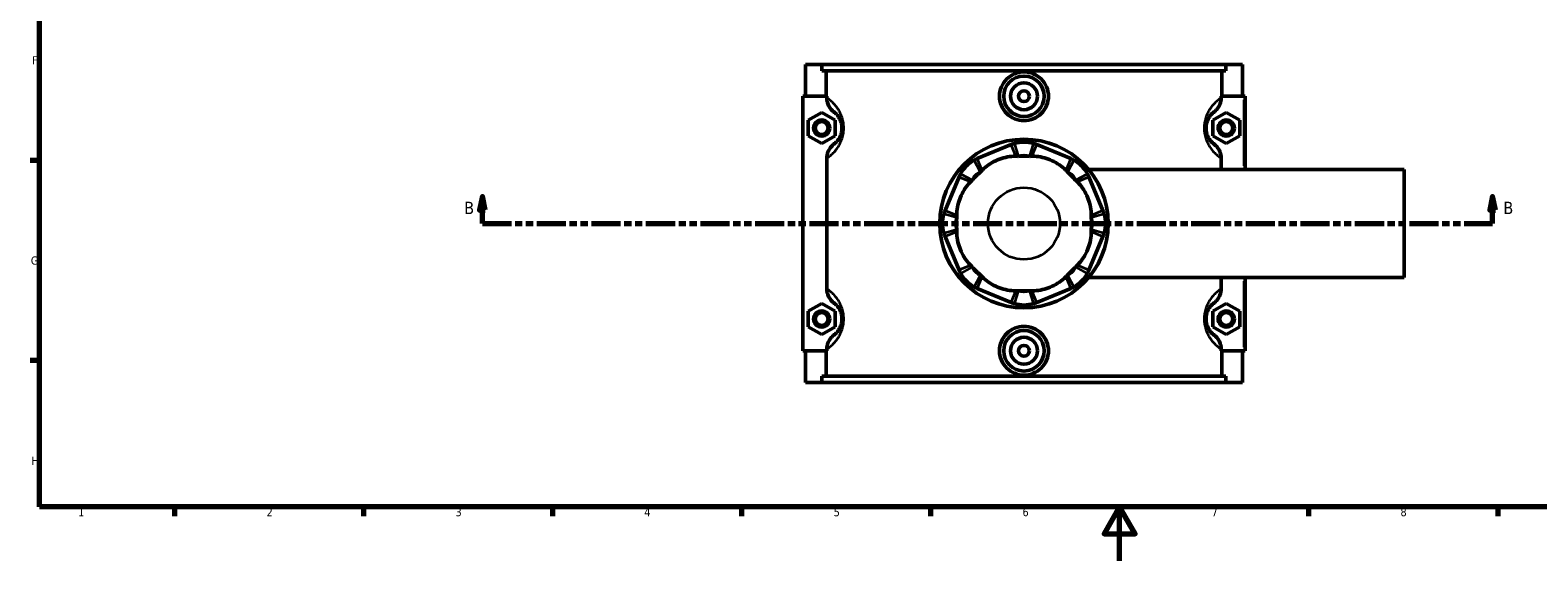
# Model space of a CAD drawing. Header units: millimetres. Extents: x 0 to 898, y -421 to 969.
# Tile 2 of 7: x 17 to 576, y 0 to 197. Entities that reach past the tile are written whole.
import ezdxf

# ---------------------------------------------------------------- set-up
doc = ezdxf.new("R2010")
doc.units = ezdxf.units.MM
doc.linetypes.add('DOUBLE_DASH_CHAIN', pattern=[1.2403, 0.6614, -0.0827, 0.1654, -0.0827, 0.1654, -0.0827])
for name, color, linetype, lineweight in [('Border (ANSI)', 7, 'Continuous', 70), ('Section Line (ANSI)', 7, 'DOUBLE_DASH_CHAIN', 70), ('Visible (ANSI)', 7, 'Continuous', 50), ('Visible Narrow (ANSI)', 7, 'Continuous', 35)]:
    doc.layers.add(name, color=color, linetype=linetype, lineweight=lineweight)
doc.styles.add('Label Text (ANSI)', font='tahoma.ttf')
doc.styles.add('Note Text (ANSI)', font='tahoma.ttf')

# ---------------------------------------------------------------- blocks, each defined once
blk = doc.blocks.new('Borders Default Border')
at = {"layer": 'Border (ANSI)'}
for p, q in [((20, 148.5), (16.55, 148.5)), ((20, 74.25), (16.55, 74.25)), ((70.08, 20), (70.08, 16.55)), ((140.17, 20), (140.17, 16.55)), ((210.25, 20), (210.25, 16.55)), ((280.33, 20), (280.33, 16.55)), ((350.42, 20), (350.42, 16.55)), ((490.58, 20), (490.58, 16.55)), ((560.67, 20), (560.67, 16.55))]:
    blk.add_line(p, q, dxfattribs=at)
at = {"layer": 'Border (ANSI)', "flags": 128}
for points in [[(20, 20), (20, 574), (821, 574), (821, 20), (20, 20)], [(420.5, 0), (420.5, 20), (414.73, 10), (426.27, 10), (420.5, 20)]]:
    blk.add_lwpolyline(points, dxfattribs=at)
at = {"layer": 'Border (ANSI)', "color": 230, "true_color": 0xff0080, "char_height": 3.05, "attachment_point": 7, "style": 'Note Text (ANSI)'}
for s, insert in [('F', (17.29, 184.1)), ('G', (16.81, 109.79)), ('H', (16.97, 35.6)), ('1', (34.35, 16.55)), ('2', (104.2, 16.55)), ('3', (174.26, 16.49)), ('4', (244.23, 16.55)), ('5', (314.48, 16.49)), ('6', (384.49, 16.49)), ('7', (454.6, 16.55)), ('8', (524.63, 16.48))]:
    blk.add_mtext(s, dxfattribs=dict(at, insert=insert))
blk = doc.blocks.new('2dTransSection0')
at = {"layer": 'Section Line (ANSI)', "linetype": 'Continuous'}
for p, q in [((184.21, 135.1), (183.21, 130.1)), ((184.21, 130.1), (184.21, 135.1)), ((185.21, 130.1), (184.21, 135.1)), ((558.8, 135.1), (557.8, 130.1)), ((558.8, 130.1), (558.8, 135.1)), ((559.8, 130.1), (558.8, 135.1)), ((183.21, 130.1), (185.21, 130.1)), ((184.21, 125.1), (184.21, 130.1)), ((557.8, 130.1), (559.8, 130.1)), ((558.8, 125.1), (558.8, 130.1)), ((184.21, 125.1), (194.83, 125.1)), ((548.19, 125.1), (558.8, 125.1))]:
    blk.add_line(p, q, dxfattribs=at)
at = {"layer": 'Section Line (ANSI)', "linetype": 'DOUBLE_DASH_CHAIN', "ltscale": 16.303146}
blk.add_line((184.21, 125.1), (558.8, 125.1), dxfattribs=at)
at = {"layer": 'Section Line (ANSI)', "linetype": 'Continuous', "flags": 128}
for points in [[(185.21, 130.1), (184.21, 135.1), (183.21, 130.1), (185.21, 130.1)], [(559.8, 130.1), (558.8, 135.1), (557.8, 130.1), (559.8, 130.1)]]:
    blk.add_lwpolyline(points, dxfattribs=at)
at = {"layer": 'Section Line (ANSI)'}
for points in [[(185.21, 130.1), (184.21, 135.1), (183.21, 130.1), (185.21, 130.1)], [(559.8, 130.1), (558.8, 135.1), (557.8, 130.1), (559.8, 130.1)]]:
    blk.add_solid(points, dxfattribs=at)
at = {"layer": 'Section Line (ANSI)', "char_height": 4.57, "attachment_point": 7, "style": 'Label Text (ANSI)'}
for insert in [(177.46, 128.6), (562.76, 128.6)]:
    blk.add_mtext('B', dxfattribs=dict(at, insert=insert))

msp = doc.modelspace()

# ---------------------------------------------------------------- linework, layer by layer
at = {"layer": 'Visible (ANSI)'}
for p, q in [((304.031, 184.101), (304.031, 172.301)), ((304.031, 184.101), (310.144, 184.101)), ((310.144, 184.101), (459.919, 184.101)), ((310.144, 181.741), (310.144, 184.101)), ((459.919, 181.741), (310.144, 181.741)), ((311.677, 172.301), (311.677, 181.741)), ((458.386, 172.301), (458.386, 181.741)), ((459.919, 184.101), (459.919, 181.741)), ((459.919, 184.101), (466.031, 184.101)), ((466.031, 184.101), (466.031, 172.301)), ((311.897, 172.301), (303.031, 172.301)), ((303.031, 172.301), (303.031, 77.901)), ((311.897, 172.301), (311.897, 171.712)), ((458.165, 171.712), (458.165, 172.301)), ((458.165, 172.301), (466.531, 172.301)), ((466.531, 172.301), (467.031, 172.301)), ((467.031, 145.101), (467.031, 172.301)), ((305.031, 163.387), (310.031, 166.274)), ((305.031, 157.614), (305.031, 163.387)), ((310.031, 166.274), (315.031, 163.387)), ((315.031, 163.387), (315.031, 157.614)), ((460.031, 166.274), (455.031, 163.387)), ((455.031, 163.387), (455.031, 157.614)), ((465.031, 163.387), (460.031, 166.274)), ((465.031, 157.614), (465.031, 163.387)), ((310.031, 154.727), (305.031, 157.614)), ((315.031, 157.614), (310.031, 154.727)), ((455.031, 157.614), (460.031, 154.727)), ((460.031, 154.727), (465.031, 157.614)), ((380.248, 154.369), (367.718, 149.179)), ((402.345, 149.179), (389.815, 154.369)), ((311.897, 149.289), (311.897, 100.912)), ((458.165, 145.101), (458.165, 149.289)), ((360.953, 142.414), (355.763, 129.884)), ((409.043, 145.101), (526.031, 145.101)), ((414.3, 129.884), (409.11, 142.414)), ((526.031, 105.101), (526.031, 145.101)), ((355.763, 120.317), (360.953, 107.787)), ((409.11, 107.787), (414.3, 120.317)), ((367.718, 101.022), (380.248, 95.832)), ((389.815, 95.832), (402.345, 101.022)), ((409.043, 105.101), (526.031, 105.101)), ((458.165, 100.912), (458.165, 105.101)), ((467.031, 77.901), (467.031, 105.101)), ((305.031, 92.587), (310.031, 95.474)), ((310.031, 95.474), (315.031, 92.587)), ((460.031, 95.474), (455.031, 92.587)), ((465.031, 92.587), (460.031, 95.474)), ((305.031, 86.814), (305.031, 92.587)), ((315.031, 92.587), (315.031, 86.814)), ((455.031, 92.587), (455.031, 86.814)), ((465.031, 86.814), (465.031, 92.587)), ((310.031, 83.927), (305.031, 86.814)), ((315.031, 86.814), (310.031, 83.927)), ((455.031, 86.814), (460.031, 83.927)), ((460.031, 83.927), (465.031, 86.814)), ((311.897, 78.489), (311.897, 77.901)), ((458.165, 77.901), (458.165, 78.489)), ((303.031, 77.901), (311.897, 77.901)), ((304.031, 77.901), (304.031, 66.101)), ((311.677, 68.461), (311.677, 77.901)), ((466.531, 77.901), (458.165, 77.901)), ((458.386, 68.461), (458.386, 77.901)), ((466.031, 77.901), (466.031, 66.101)), ((467.031, 77.901), (466.531, 77.901)), ((459.919, 68.461), (310.144, 68.461)), ((310.144, 66.101), (310.144, 68.461)), ((459.919, 68.461), (459.919, 66.101)), ((310.144, 66.101), (304.031, 66.101)), ((310.144, 66.101), (459.919, 66.101)), ((466.031, 66.101), (459.919, 66.101))]:
    msp.add_line(p, q, dxfattribs=at)
for centre, radius in [((385.031, 172.301), 7.5), ((385.031, 172.301), 5), ((385.031, 172.301), 2), ((310.031, 160.501), 3), ((310.031, 160.501), 2.4), ((460.031, 160.501), 3), ((460.031, 160.501), 2.4), ((385.031, 125.101), 31.25), ((310.031, 89.701), 3), ((310.031, 89.701), 2.4), ((460.031, 89.701), 3), ((460.031, 89.701), 2.4), ((385.031, 77.901), 7.5), ((385.031, 77.901), 5), ((385.031, 77.901), 2)]:
    msp.add_circle(centre, radius, dxfattribs=at)
for centre, radius, start, end in [((385.031, 142.821), 12.5, 73.41857, 106.58143), ((372.501, 137.631), 12.5, 118.41857, 151.58143), ((385.031, 142.821), 7.5, 73.41857, 106.58143), ((385.031, 125.101), 25, 85.08871, 94.91129), ((397.561, 137.631), 12.5, 28.41857, 61.58143), ((372.501, 137.631), 7.5, 118.41857, 151.58143), ((385.031, 125.101), 25, 130.08871, 139.91129), ((397.561, 137.631), 7.5, 28.41857, 61.58143), ((385.031, 125.101), 25, 40.08871, 49.91129), ((367.311, 125.101), 12.5, 163.41857, 196.58143), ((402.751, 125.101), 12.5, 343.41857, 16.58143), ((367.311, 125.101), 7.5, 163.41857, 196.58143), ((385.031, 125.101), 25, 175.08871, 184.91129), ((402.751, 125.101), 7.5, 343.41857, 16.58143), ((385.031, 125.101), 25, 355.08871, 4.91129), ((372.501, 112.571), 12.5, 208.41857, 241.58143), ((372.501, 112.571), 7.5, 208.41857, 241.58143), ((385.031, 125.101), 25, 220.08871, 229.91129), ((397.561, 112.571), 7.5, 298.41857, 331.58143), ((385.031, 125.101), 25, 310.08871, 319.91129), ((397.561, 112.571), 12.5, 298.41857, 331.58143), ((385.031, 107.38), 12.5, 253.41857, 286.58143), ((385.031, 107.38), 7.5, 253.41857, 286.58143), ((385.031, 125.101), 25, 265.08871, 274.91129)]:
    msp.add_arc(centre, radius, start, end, dxfattribs=at)
for points, knots in [([(394.111, 172.301), (394.111, 171.162), (393.881, 169.948), (392.949, 167.72), (392.248, 166.705), (390.635, 165.105), (389.615, 164.413), (387.382, 163.495), (386.169, 163.269), (383.894, 163.269), (382.68, 163.495), (380.448, 164.413), (379.428, 165.105), (377.814, 166.705), (377.113, 167.72), (376.182, 169.948), (375.952, 171.162), (375.952, 173.439), (376.182, 174.653), (377.113, 176.881), (377.814, 177.896), (379.428, 179.496), (380.448, 180.188), (382.68, 181.106), (383.894, 181.332), (386.169, 181.332), (387.382, 181.106), (389.615, 180.188), (390.635, 179.496), (392.248, 177.896), (392.949, 176.881), (393.881, 174.653), (394.111, 173.439), (394.111, 172.301)], [0, 0, 0, 0, 0.3416687, 0.3416687, 0.6833374, 0.6833374, 1.0245843, 1.0245843, 1.3658311, 1.3658311, 1.707078, 1.707078, 2.0483248, 2.0483248, 2.3899935, 2.3899935, 2.7316622, 2.7316622, 3.0733309, 3.0733309, 3.4149996, 3.4149996, 3.7562465, 3.7562465, 4.0974934, 4.0974934, 4.4387402, 4.4387402, 4.7799871, 4.7799871, 5.1216558, 5.1216558, 5.4633245, 5.4633245, 5.4633245, 5.4633245]), ([(311.897, 171.712), (311.897, 171.145), (311.974, 170.58), (312.275, 169.488), (312.496, 168.965), (313.233, 167.702), (313.837, 167.025), (314.553, 166.484)], [-0.60924425, -0.60924425, -0.60924425, -0.60924425, -0.43886864, -0.43886864, -0.26917293, -0.26917293, 0, 0, 0, 0]), ([(455.509, 166.484), (455.992, 166.849), (456.425, 167.276), (457.17, 168.24), (457.478, 168.775), (458.007, 170.099), (458.165, 170.901), (458.165, 171.712)], [-0.60860005, -0.60860005, -0.60860005, -0.60860005, -0.42727554, -0.42727554, -0.2432464, -0.2432464, 0, 0, 0, 0]), ([(314.553, 166.484), (314.638, 166.42), (314.726, 166.35), (315.004, 166.12), (315.205, 165.939), (315.633, 165.497), (315.86, 165.236), (316.29, 164.647), (316.492, 164.333), (316.81, 163.72), (316.932, 163.455), (317.174, 162.817), (317.29, 162.434), (317.437, 161.725), (317.482, 161.417), (317.523, 160.902), (317.531, 160.701), (317.531, 160.501), (317.531, 160.3), (317.523, 160.099), (317.482, 159.584), (317.437, 159.276), (317.29, 158.567), (317.174, 158.184), (316.932, 157.546), (316.81, 157.281), (316.492, 156.668), (316.29, 156.354), (315.86, 155.765), (315.633, 155.504), (315.205, 155.062), (315.004, 154.881), (314.726, 154.651), (314.638, 154.581), (314.553, 154.517)], [0.7452845, 0.7452845, 0.7452845, 0.7452845, 0.9400908, 0.9400908, 1.3276066, 1.3276066, 1.7137861, 1.7137861, 2.04497, 2.04497, 2.2606351, 2.2606351, 2.5136003, 2.5136003, 2.690418, 2.690418, 2.800929, 2.800929, 2.800929, 2.9114401, 2.9114401, 3.0882578, 3.0882578, 3.3412229, 3.3412229, 3.556888, 3.556888, 3.8880719, 3.8880719, 4.2742514, 4.2742514, 4.6617672, 4.6617672, 4.8565736, 4.8565736, 4.8565736, 4.8565736]), ([(455.509, 154.517), (455.425, 154.581), (455.336, 154.651), (455.059, 154.881), (454.857, 155.062), (454.429, 155.504), (454.202, 155.765), (453.773, 156.354), (453.571, 156.668), (453.252, 157.281), (453.13, 157.546), (452.889, 158.184), (452.772, 158.567), (452.626, 159.276), (452.581, 159.584), (452.539, 160.099), (452.531, 160.3), (452.531, 160.501), (452.531, 160.701), (452.539, 160.902), (452.581, 161.417), (452.626, 161.725), (452.772, 162.434), (452.889, 162.817), (453.13, 163.455), (453.252, 163.72), (453.571, 164.333), (453.773, 164.647), (454.202, 165.236), (454.429, 165.497), (454.857, 165.939), (455.059, 166.12), (455.336, 166.35), (455.425, 166.42), (455.509, 166.484)], [0.7452845, 0.7452845, 0.7452845, 0.7452845, 0.9400901, 0.9400901, 1.3276069, 1.3276069, 1.7137864, 1.7137864, 2.0449702, 2.0449702, 2.2606352, 2.2606352, 2.5136003, 2.5136003, 2.690418, 2.690418, 2.800929, 2.800929, 2.800929, 2.9114401, 2.9114401, 3.0882578, 3.0882578, 3.3412229, 3.3412229, 3.5568879, 3.5568879, 3.8880717, 3.8880717, 4.2742511, 4.2742511, 4.6617679, 4.6617679, 4.8565736, 4.8565736, 4.8565736, 4.8565736]), ([(314.553, 154.517), (314.071, 154.152), (313.638, 153.725), (312.892, 152.761), (312.585, 152.226), (312.055, 150.902), (311.897, 150.1), (311.897, 149.289)], [-0.60860005, -0.60860005, -0.60860005, -0.60860005, -0.42727554, -0.42727554, -0.2432464, -0.2432464, 0, 0, 0, 0]), ([(381.464, 154.801), (381.258, 154.739), (381.053, 154.673), (380.647, 154.529), (380.446, 154.451), (380.248, 154.369)], [0.28940049, 0.28940049, 0.28940049, 0.28940049, 0.34104978, 0.34104978, 0.39269908, 0.39269908, 0.39269908, 0.39269908]), ([(389.815, 154.369), (389.616, 154.451), (389.415, 154.529), (389.009, 154.673), (388.805, 154.739), (388.598, 154.801)], [-0.39269908, -0.39269908, -0.39269908, -0.39269908, -0.34104978, -0.34104978, -0.28940049, -0.28940049, -0.28940049, -0.28940049]), ([(458.165, 149.289), (458.165, 149.857), (458.088, 150.421), (457.787, 151.513), (457.566, 152.036), (456.83, 153.299), (456.225, 153.976), (455.509, 154.517)], [-0.60924425, -0.60924425, -0.60924425, -0.60924425, -0.43886864, -0.43886864, -0.26917293, -0.26917293, 0, 0, 0, 0]), ([(367.718, 149.179), (367.519, 149.097), (367.322, 149.009), (366.934, 148.824), (366.742, 148.727), (366.552, 148.624)], [-0.39269908, -0.39269908, -0.39269908, -0.39269908, -0.34104978, -0.34104978, -0.28940049, -0.28940049, -0.28940049, -0.28940049]), ([(382.042, 150.038), (381.724, 150.047), (381.404, 150.042), (380.194, 149.987), (379.18, 149.845), (377.164, 149.37), (376.162, 149.037), (375.269, 148.668), (374.377, 148.298), (373.433, 147.825), (371.672, 146.735), (370.854, 146.118), (369.959, 145.302), (369.73, 145.079), (369.512, 144.848)], [4.5222005, 4.5222005, 4.5222005, 4.5222005, 4.6162843, 4.6162843, 4.9060604, 4.9060604, 5.1958365, 5.1958365, 5.1958365, 5.4856126, 5.4856126, 5.7753886, 5.7753886, 5.8694725, 5.8694725, 5.8694725, 5.8694725]), ([(400.551, 144.848), (400.332, 145.079), (400.103, 145.302), (399.209, 146.118), (398.391, 146.735), (396.629, 147.825), (395.685, 148.298), (394.793, 148.668), (393.901, 149.037), (392.899, 149.37), (390.883, 149.845), (389.868, 149.987), (388.658, 150.042), (388.339, 150.047), (388.021, 150.038)], [4.5222005, 4.5222005, 4.5222005, 4.5222005, 4.6162843, 4.6162843, 4.9060604, 4.9060604, 5.1958365, 5.1958365, 5.1958365, 5.4856126, 5.4856126, 5.7753886, 5.7753886, 5.8694725, 5.8694725, 5.8694725, 5.8694725]), ([(403.51, 148.624), (403.321, 148.727), (403.129, 148.824), (402.74, 149.009), (402.544, 149.097), (402.345, 149.179)], [0.28940049, 0.28940049, 0.28940049, 0.28940049, 0.34104978, 0.34104978, 0.39269908, 0.39269908, 0.39269908, 0.39269908]), ([(365.283, 140.62), (365.053, 140.401), (364.83, 140.173), (364.013, 139.278), (363.397, 138.46), (362.307, 136.698), (361.834, 135.755), (361.464, 134.862), (361.094, 133.97), (360.762, 132.968), (360.286, 130.952), (360.144, 129.937), (360.089, 128.727), (360.085, 128.408), (360.093, 128.09)], [4.5222005, 4.5222005, 4.5222005, 4.5222005, 4.6162843, 4.6162843, 4.9060604, 4.9060604, 5.1958365, 5.1958365, 5.1958365, 5.4856126, 5.4856126, 5.7753886, 5.7753886, 5.8694725, 5.8694725, 5.8694725, 5.8694725]), ([(361.508, 143.579), (361.405, 143.39), (361.308, 143.198), (361.123, 142.81), (361.035, 142.613), (360.953, 142.414)], [0.28940049, 0.28940049, 0.28940049, 0.28940049, 0.34104978, 0.34104978, 0.39269908, 0.39269908, 0.39269908, 0.39269908]), ([(409.969, 128.09), (409.978, 128.408), (409.973, 128.727), (409.918, 129.937), (409.776, 130.952), (409.301, 132.968), (408.968, 133.97), (408.598, 134.862), (408.229, 135.755), (407.756, 136.698), (406.666, 138.46), (406.049, 139.278), (405.232, 140.173), (405.01, 140.401), (404.779, 140.62)], [4.5222005, 4.5222005, 4.5222005, 4.5222005, 4.6162843, 4.6162843, 4.9060604, 4.9060604, 5.1958365, 5.1958365, 5.1958365, 5.4856126, 5.4856126, 5.7753886, 5.7753886, 5.8694725, 5.8694725, 5.8694725, 5.8694725]), ([(409.11, 142.414), (409.027, 142.613), (408.94, 142.81), (408.755, 143.198), (408.657, 143.39), (408.555, 143.579)], [-0.39269908, -0.39269908, -0.39269908, -0.39269908, -0.34104978, -0.34104978, -0.28940049, -0.28940049, -0.28940049, -0.28940049]), ([(355.763, 129.884), (355.68, 129.685), (355.603, 129.484), (355.459, 129.079), (355.392, 128.874), (355.331, 128.668)], [-0.39269908, -0.39269908, -0.39269908, -0.39269908, -0.34104978, -0.34104978, -0.28940049, -0.28940049, -0.28940049, -0.28940049]), ([(414.732, 128.668), (414.67, 128.874), (414.603, 129.079), (414.459, 129.484), (414.382, 129.685), (414.3, 129.884)], [0.28940049, 0.28940049, 0.28940049, 0.28940049, 0.34104978, 0.34104978, 0.39269908, 0.39269908, 0.39269908, 0.39269908]), ([(355.331, 121.533), (355.392, 121.327), (355.459, 121.122), (355.603, 120.717), (355.68, 120.516), (355.763, 120.317)], [0.28940049, 0.28940049, 0.28940049, 0.28940049, 0.34104978, 0.34104978, 0.39269908, 0.39269908, 0.39269908, 0.39269908]), ([(360.093, 122.111), (360.085, 121.793), (360.089, 121.474), (360.144, 120.264), (360.286, 119.249), (360.762, 117.233), (361.094, 116.231), (361.464, 115.339), (361.834, 114.446), (362.307, 113.503), (363.397, 111.741), (364.013, 110.923), (364.83, 110.029), (365.053, 109.8), (365.283, 109.581)], [4.5222005, 4.5222005, 4.5222005, 4.5222005, 4.6162843, 4.6162843, 4.9060604, 4.9060604, 5.1958365, 5.1958365, 5.1958365, 5.4856126, 5.4856126, 5.7753886, 5.7753886, 5.8694725, 5.8694725, 5.8694725, 5.8694725]), ([(404.779, 109.581), (405.01, 109.8), (405.232, 110.029), (406.049, 110.923), (406.666, 111.741), (407.756, 113.503), (408.229, 114.446), (408.598, 115.339), (408.968, 116.231), (409.301, 117.233), (409.776, 119.249), (409.918, 120.264), (409.973, 121.474), (409.978, 121.793), (409.969, 122.111)], [4.5222005, 4.5222005, 4.5222005, 4.5222005, 4.6162843, 4.6162843, 4.9060604, 4.9060604, 5.1958365, 5.1958365, 5.1958365, 5.4856126, 5.4856126, 5.7753886, 5.7753886, 5.8694725, 5.8694725, 5.8694725, 5.8694725]), ([(414.3, 120.317), (414.382, 120.516), (414.459, 120.717), (414.603, 121.122), (414.67, 121.327), (414.732, 121.533)], [-0.39269908, -0.39269908, -0.39269908, -0.39269908, -0.34104978, -0.34104978, -0.28940049, -0.28940049, -0.28940049, -0.28940049]), ([(360.953, 107.787), (361.035, 107.588), (361.123, 107.391), (361.308, 107.003), (361.405, 106.811), (361.508, 106.622)], [-0.39269908, -0.39269908, -0.39269908, -0.39269908, -0.34104978, -0.34104978, -0.28940049, -0.28940049, -0.28940049, -0.28940049]), ([(408.555, 106.622), (408.657, 106.811), (408.755, 107.003), (408.94, 107.391), (409.027, 107.588), (409.11, 107.787)], [0.28940049, 0.28940049, 0.28940049, 0.28940049, 0.34104978, 0.34104978, 0.39269908, 0.39269908, 0.39269908, 0.39269908]), ([(311.897, 100.912), (311.897, 100.345), (311.974, 99.78), (312.275, 98.688), (312.496, 98.165), (313.233, 96.902), (313.837, 96.225), (314.553, 95.684)], [-0.60924425, -0.60924425, -0.60924425, -0.60924425, -0.43886864, -0.43886864, -0.26917293, -0.26917293, 0, 0, 0, 0]), ([(366.552, 101.577), (366.742, 101.474), (366.934, 101.377), (367.322, 101.192), (367.519, 101.104), (367.718, 101.022)], [0.28940049, 0.28940049, 0.28940049, 0.28940049, 0.34104978, 0.34104978, 0.39269908, 0.39269908, 0.39269908, 0.39269908]), ([(369.512, 105.353), (369.73, 105.122), (369.959, 104.899), (370.854, 104.083), (371.672, 103.466), (373.433, 102.376), (374.377, 101.903), (375.269, 101.533), (376.162, 101.164), (377.164, 100.831), (379.18, 100.356), (380.194, 100.214), (381.404, 100.159), (381.724, 100.154), (382.042, 100.163)], [4.5222005, 4.5222005, 4.5222005, 4.5222005, 4.6162843, 4.6162843, 4.9060604, 4.9060604, 5.1958365, 5.1958365, 5.1958365, 5.4856126, 5.4856126, 5.7753886, 5.7753886, 5.8694725, 5.8694725, 5.8694725, 5.8694725]), ([(388.021, 100.163), (388.339, 100.154), (388.658, 100.159), (389.868, 100.214), (390.883, 100.356), (392.899, 100.831), (393.901, 101.164), (394.793, 101.533), (395.685, 101.903), (396.629, 102.376), (398.391, 103.466), (399.209, 104.083), (400.103, 104.899), (400.332, 105.122), (400.551, 105.353)], [4.5222005, 4.5222005, 4.5222005, 4.5222005, 4.6162843, 4.6162843, 4.9060604, 4.9060604, 5.1958365, 5.1958365, 5.1958365, 5.4856126, 5.4856126, 5.7753886, 5.7753886, 5.8694725, 5.8694725, 5.8694725, 5.8694725]), ([(402.345, 101.022), (402.544, 101.104), (402.74, 101.192), (403.129, 101.377), (403.321, 101.474), (403.51, 101.577)], [-0.39269908, -0.39269908, -0.39269908, -0.39269908, -0.34104978, -0.34104978, -0.28940049, -0.28940049, -0.28940049, -0.28940049]), ([(455.509, 95.684), (455.992, 96.049), (456.425, 96.476), (457.17, 97.44), (457.478, 97.975), (458.007, 99.299), (458.165, 100.101), (458.165, 100.912)], [-0.60860005, -0.60860005, -0.60860005, -0.60860005, -0.42727554, -0.42727554, -0.2432464, -0.2432464, 0, 0, 0, 0]), ([(314.553, 95.684), (314.638, 95.62), (314.726, 95.55), (315.004, 95.32), (315.205, 95.139), (315.633, 94.697), (315.86, 94.436), (316.29, 93.847), (316.492, 93.533), (316.81, 92.92), (316.932, 92.655), (317.174, 92.017), (317.29, 91.634), (317.437, 90.925), (317.482, 90.617), (317.523, 90.102), (317.531, 89.901), (317.531, 89.701), (317.531, 89.5), (317.523, 89.299), (317.482, 88.784), (317.437, 88.476), (317.29, 87.767), (317.174, 87.384), (316.932, 86.746), (316.81, 86.481), (316.492, 85.868), (316.29, 85.554), (315.86, 84.965), (315.633, 84.704), (315.205, 84.262), (315.004, 84.081), (314.726, 83.851), (314.638, 83.781), (314.553, 83.717)], [0.7452845, 0.7452845, 0.7452845, 0.7452845, 0.9400906, 0.9400906, 1.3276067, 1.3276067, 1.7137862, 1.7137862, 2.0449701, 2.0449701, 2.2606351, 2.2606351, 2.5136003, 2.5136003, 2.690418, 2.690418, 2.800929, 2.800929, 2.800929, 2.9114401, 2.9114401, 3.0882578, 3.0882578, 3.3412229, 3.3412229, 3.556888, 3.556888, 3.8880718, 3.8880718, 4.2742513, 4.2742513, 4.6617674, 4.6617674, 4.8565736, 4.8565736, 4.8565736, 4.8565736]), ([(380.248, 95.832), (380.446, 95.75), (380.647, 95.672), (381.053, 95.528), (381.258, 95.462), (381.464, 95.4)], [-0.39269908, -0.39269908, -0.39269908, -0.39269908, -0.34104978, -0.34104978, -0.28940049, -0.28940049, -0.28940049, -0.28940049]), ([(388.598, 95.4), (388.805, 95.462), (389.009, 95.528), (389.415, 95.672), (389.616, 95.75), (389.815, 95.832)], [0.28940049, 0.28940049, 0.28940049, 0.28940049, 0.34104978, 0.34104978, 0.39269908, 0.39269908, 0.39269908, 0.39269908]), ([(455.509, 83.717), (455.425, 83.781), (455.336, 83.851), (455.059, 84.081), (454.857, 84.262), (454.429, 84.704), (454.202, 84.965), (453.773, 85.554), (453.571, 85.868), (453.252, 86.481), (453.13, 86.746), (452.889, 87.384), (452.772, 87.767), (452.626, 88.476), (452.581, 88.784), (452.539, 89.299), (452.531, 89.5), (452.531, 89.701), (452.531, 89.901), (452.539, 90.102), (452.581, 90.617), (452.626, 90.925), (452.772, 91.634), (452.889, 92.017), (453.13, 92.655), (453.252, 92.92), (453.571, 93.533), (453.773, 93.847), (454.202, 94.436), (454.429, 94.697), (454.857, 95.139), (455.059, 95.32), (455.336, 95.55), (455.425, 95.62), (455.509, 95.684)], [0.7451502, 0.7451502, 0.7451502, 0.7451502, 0.9399512, 0.9399512, 1.3274743, 1.3274743, 1.7136535, 1.7136535, 2.0448367, 2.0448367, 2.2605012, 2.2605012, 2.513466, 2.513466, 2.6902837, 2.6902837, 2.8007947, 2.8007947, 2.8007947, 2.9113058, 2.9113058, 3.0881235, 3.0881235, 3.3410882, 3.3410882, 3.5567527, 3.5567527, 3.887936, 3.887936, 4.2741152, 4.2741152, 4.6616383, 4.6616383, 4.8564393, 4.8564393, 4.8564393, 4.8564393]), ([(394.111, 77.901), (394.111, 76.762), (393.881, 75.548), (392.949, 73.32), (392.248, 72.305), (390.635, 70.705), (389.615, 70.013), (387.382, 69.095), (386.169, 68.869), (383.894, 68.869), (382.68, 69.095), (380.448, 70.013), (379.428, 70.705), (377.814, 72.305), (377.113, 73.32), (376.182, 75.548), (375.952, 76.762), (375.952, 77.901), (375.952, 79.039), (376.182, 80.253), (377.113, 82.481), (377.814, 83.496), (379.428, 85.096), (380.448, 85.788), (382.68, 86.706), (383.894, 86.932), (386.169, 86.932), (387.382, 86.706), (389.615, 85.788), (390.635, 85.096), (392.248, 83.496), (392.949, 82.481), (393.881, 80.253), (394.111, 79.039), (394.111, 77.901)], [2.7316622, 2.7316622, 2.7316622, 2.7316622, 3.0733309, 3.0733309, 3.4149996, 3.4149996, 3.7562465, 3.7562465, 4.0974934, 4.0974934, 4.4387402, 4.4387402, 4.7799871, 4.7799871, 5.1216558, 5.1216558, 5.4633245, 5.4633245, 5.4633245, 5.8049932, 5.8049932, 6.1466619, 6.1466619, 6.4879087, 6.4879087, 6.8291556, 6.8291556, 7.1704024, 7.1704024, 7.5116493, 7.5116493, 7.853318, 7.853318, 8.1949867, 8.1949867, 8.1949867, 8.1949867]), ([(314.553, 83.717), (314.071, 83.352), (313.638, 82.925), (312.892, 81.961), (312.585, 81.426), (312.055, 80.102), (311.897, 79.3), (311.897, 78.489)], [-0.60860005, -0.60860005, -0.60860005, -0.60860005, -0.42727554, -0.42727554, -0.2432464, -0.2432464, 0, 0, 0, 0]), ([(458.165, 78.489), (458.165, 79.057), (458.088, 79.621), (457.787, 80.713), (457.566, 81.236), (456.83, 82.499), (456.225, 83.176), (455.509, 83.717)], [-0.60924425, -0.60924425, -0.60924425, -0.60924425, -0.43886864, -0.43886864, -0.26917293, -0.26917293, 0, 0, 0, 0])]:
    msp.add_open_spline(points, degree=3, knots=knots, dxfattribs=at)
for points in [[(382.891, 150.009), (382.614, 150.02), (382.331, 150.031), (382.042, 150.038)], [(388.021, 150.038), (387.726, 150.03), (387.443, 150.02), (387.172, 150.009)], [(365.905, 141.2), (365.701, 141.012), (365.494, 140.819), (365.283, 140.62)], [(369.512, 144.848), (369.309, 144.634), (369.116, 144.426), (368.932, 144.227)], [(401.131, 144.227), (400.943, 144.43), (400.75, 144.638), (400.551, 144.848)], [(404.779, 140.62), (404.565, 140.823), (404.357, 141.016), (404.157, 141.2)], [(360.093, 128.09), (360.101, 127.796), (360.112, 127.512), (360.123, 127.241)], [(409.939, 127.241), (409.951, 127.518), (409.961, 127.801), (409.969, 128.09)], [(360.123, 122.96), (360.112, 122.683), (360.101, 122.4), (360.093, 122.111)], [(409.969, 122.111), (409.961, 122.406), (409.95, 122.689), (409.939, 122.96)], [(365.283, 109.581), (365.497, 109.378), (365.705, 109.185), (365.905, 109.001)], [(404.157, 109.001), (404.361, 109.189), (404.569, 109.382), (404.779, 109.581)], [(368.932, 105.974), (369.12, 105.771), (369.312, 105.563), (369.512, 105.353)], [(400.551, 105.353), (400.754, 105.567), (400.946, 105.775), (401.131, 105.974)], [(382.042, 100.163), (382.336, 100.171), (382.62, 100.181), (382.891, 100.192)], [(387.172, 100.192), (387.448, 100.181), (387.731, 100.17), (388.021, 100.163)]]:
    msp.add_open_spline(points, degree=3, dxfattribs=at)
at = {"layer": 'Visible Narrow (ANSI)'}
for p, q in [((466.531, 170.941), (466.531, 146.461)), ((380.337, 154.153), (381.952, 150.255)), ((381.535, 154.561), (382.82, 150.248)), ((387.243, 150.248), (388.527, 154.561)), ((388.111, 150.255), (389.725, 154.153)), ((368.813, 144.447), (366.671, 148.404)), ((369.422, 145.065), (367.807, 148.962)), ((402.255, 148.962), (400.641, 145.065)), ((403.391, 148.404), (401.25, 144.447)), ((361.169, 142.324), (365.067, 140.71)), ((361.727, 143.46), (365.685, 141.319)), ((404.377, 141.319), (408.335, 143.46)), ((404.995, 140.71), (408.893, 142.324)), ((359.883, 127.312), (355.571, 128.596)), ((359.877, 128.18), (355.979, 129.794)), ((414.492, 128.596), (410.179, 127.312)), ((414.083, 129.794), (410.186, 128.18)), ((355.571, 121.605), (359.883, 122.889)), ((355.979, 120.407), (359.877, 122.021)), ((410.179, 122.889), (414.492, 121.605)), ((410.186, 122.021), (414.083, 120.407)), ((365.067, 109.491), (361.169, 107.877)), ((365.685, 108.882), (361.727, 106.741)), ((408.335, 106.741), (404.377, 108.882)), ((408.893, 107.877), (404.995, 109.491)), ((366.671, 101.797), (368.813, 105.754)), ((367.807, 101.239), (369.422, 105.136)), ((400.641, 105.136), (402.255, 101.239)), ((401.25, 105.754), (403.391, 101.797)), ((466.531, 103.741), (466.531, 79.261)), ((381.952, 99.946), (380.337, 96.048)), ((382.82, 99.953), (381.535, 95.64)), ((388.527, 95.64), (387.243, 99.953)), ((389.725, 96.048), (388.111, 99.946))]:
    msp.add_line(p, q, dxfattribs=at)
msp.add_circle((385.031, 125.101), 13.346, dxfattribs=at)
for points, knots in [([(312.457, 149.672), (312.565, 149.749), (312.675, 149.83), (313.158, 150.198), (313.561, 150.53), (314.417, 151.341), (314.871, 151.818), (315.73, 152.898), (316.134, 153.475), (316.771, 154.597), (317.015, 155.085), (317.498, 156.253), (317.731, 156.955), (318.024, 158.255), (318.114, 158.821), (318.197, 159.764), (318.213, 160.132), (318.213, 160.501), (318.213, 160.869), (318.197, 161.237), (318.114, 162.18), (318.024, 162.746), (317.731, 164.046), (317.498, 164.748), (317.015, 165.916), (316.771, 166.404), (316.134, 167.527), (315.73, 168.103), (314.871, 169.183), (314.417, 169.66), (313.561, 170.471), (313.158, 170.803), (312.675, 171.171), (312.565, 171.252), (312.457, 171.329)], [-4.7810116, -4.7810116, -4.7810116, -4.7810116, -4.6617672, -4.6617672, -4.2742514, -4.2742514, -3.8880719, -3.8880719, -3.556888, -3.556888, -3.3412229, -3.3412229, -3.0882578, -3.0882578, -2.9114401, -2.9114401, -2.800929, -2.800929, -2.800929, -2.690418, -2.690418, -2.5136003, -2.5136003, -2.2606351, -2.2606351, -2.04497, -2.04497, -1.7137861, -1.7137861, -1.3276066, -1.3276066, -0.9400908, -0.9400908, -0.8208465, -0.8208465, -0.8208465, -0.8208465]), ([(457.605, 171.329), (457.498, 171.252), (457.387, 171.171), (456.904, 170.803), (456.501, 170.471), (455.645, 169.66), (455.192, 169.183), (454.332, 168.103), (453.928, 167.527), (453.291, 166.404), (453.048, 165.916), (452.564, 164.748), (452.332, 164.046), (452.039, 162.746), (451.948, 162.18), (451.866, 161.237), (451.849, 160.869), (451.849, 160.501), (451.849, 160.132), (451.866, 159.764), (451.948, 158.821), (452.039, 158.255), (452.332, 156.955), (452.564, 156.253), (453.048, 155.085), (453.291, 154.597), (453.928, 153.475), (454.332, 152.898), (455.192, 151.818), (455.645, 151.341), (456.501, 150.53), (456.904, 150.198), (457.387, 149.83), (457.498, 149.749), (457.605, 149.672)], [-4.7810116, -4.7810116, -4.7810116, -4.7810116, -4.6617679, -4.6617679, -4.2742511, -4.2742511, -3.8880717, -3.8880717, -3.5568879, -3.5568879, -3.3412229, -3.3412229, -3.0882578, -3.0882578, -2.9114401, -2.9114401, -2.800929, -2.800929, -2.800929, -2.690418, -2.690418, -2.5136003, -2.5136003, -2.2606352, -2.2606352, -2.0449702, -2.0449702, -1.7137864, -1.7137864, -1.3276069, -1.3276069, -0.9400901, -0.9400901, -0.8208465, -0.8208465, -0.8208465, -0.8208465]), ([(312.457, 78.872), (312.565, 78.949), (312.675, 79.03), (313.158, 79.398), (313.561, 79.73), (314.417, 80.541), (314.871, 81.018), (315.73, 82.098), (316.134, 82.675), (316.771, 83.797), (317.015, 84.285), (317.498, 85.453), (317.731, 86.155), (318.024, 87.455), (318.114, 88.021), (318.197, 88.964), (318.213, 89.332), (318.213, 89.701), (318.213, 90.069), (318.197, 90.437), (318.114, 91.38), (318.024, 91.946), (317.731, 93.246), (317.498, 93.948), (317.015, 95.116), (316.771, 95.604), (316.134, 96.727), (315.73, 97.303), (314.871, 98.383), (314.417, 98.86), (313.561, 99.671), (313.158, 100.003), (312.675, 100.371), (312.565, 100.452), (312.457, 100.529)], [-4.7810116, -4.7810116, -4.7810116, -4.7810116, -4.6617674, -4.6617674, -4.2742513, -4.2742513, -3.8880718, -3.8880718, -3.556888, -3.556888, -3.3412229, -3.3412229, -3.0882578, -3.0882578, -2.9114401, -2.9114401, -2.800929, -2.800929, -2.800929, -2.690418, -2.690418, -2.5136003, -2.5136003, -2.2606351, -2.2606351, -2.0449701, -2.0449701, -1.7137862, -1.7137862, -1.3276067, -1.3276067, -0.9400906, -0.9400906, -0.8208465, -0.8208465, -0.8208465, -0.8208465]), ([(457.605, 100.529), (457.498, 100.452), (457.387, 100.371), (456.904, 100.003), (456.501, 99.671), (455.645, 98.86), (455.192, 98.383), (454.332, 97.303), (453.928, 96.727), (453.291, 95.604), (453.048, 95.116), (452.564, 93.948), (452.332, 93.246), (452.039, 91.946), (451.948, 91.38), (451.866, 90.437), (451.849, 90.069), (451.849, 89.701), (451.849, 89.332), (451.866, 88.964), (451.948, 88.021), (452.039, 87.455), (452.332, 86.155), (452.564, 85.453), (453.048, 84.285), (453.291, 83.797), (453.928, 82.675), (454.332, 82.098), (455.192, 81.018), (455.645, 80.541), (456.501, 79.73), (456.904, 79.398), (457.387, 79.03), (457.498, 78.949), (457.605, 78.872)], [-4.7808773, -4.7808773, -4.7808773, -4.7808773, -4.6616383, -4.6616383, -4.2741152, -4.2741152, -3.887936, -3.887936, -3.5567527, -3.5567527, -3.3410882, -3.3410882, -3.0881235, -3.0881235, -2.9113058, -2.9113058, -2.8007947, -2.8007947, -2.8007947, -2.6902837, -2.6902837, -2.513466, -2.513466, -2.2605012, -2.2605012, -2.0448367, -2.0448367, -1.7136535, -1.7136535, -1.3274743, -1.3274743, -0.9399512, -0.9399512, -0.8207122, -0.8207122, -0.8207122, -0.8207122])]:
    msp.add_open_spline(points, degree=3, knots=knots, dxfattribs=at)

# ---------------------------------------------------------------- block references
msp.add_blockref('Borders Default Border', (0, 0))
at = {"layer": 'Section Line (ANSI)'}
msp.add_blockref('2dTransSection0', (0, 0), dxfattribs=at)

doc.saveas('drawing.dxf')
